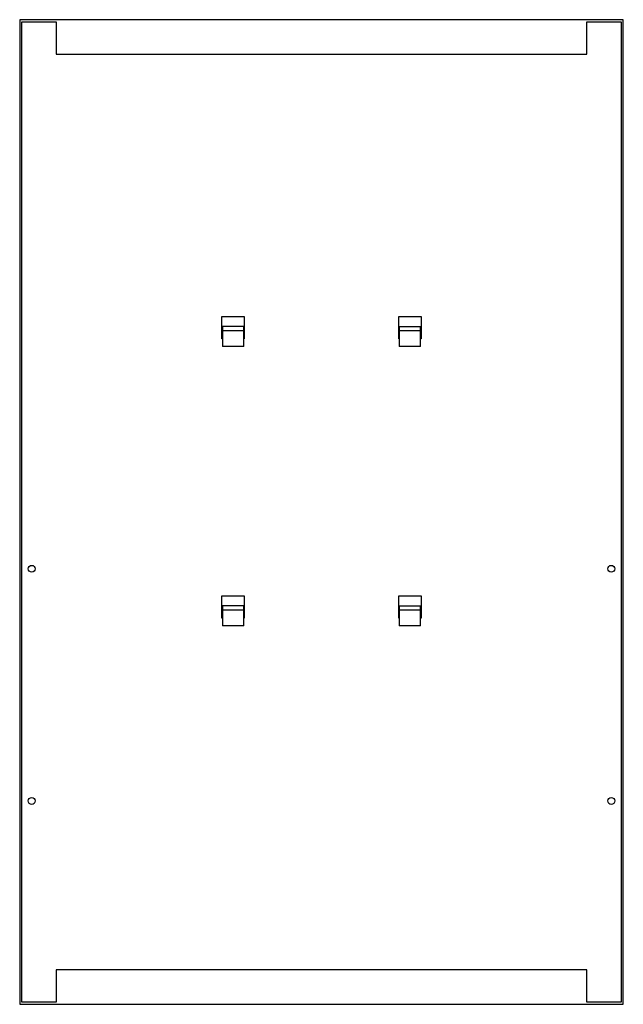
# Model space of a CAD drawing. Header units: millimetres. Extents: x 62 to 412, y 44 to 615.
import ezdxf

# ---------------------------------------------------------------- set-up
doc = ezdxf.new("R2010")
doc.units = ezdxf.units.MM
doc.header["$LTSCALE"] = 43.133823
doc.layers.get('0').update_dxf_attribs({"linetype": 'CONTINUOUS'})

msp = doc.modelspace()

# ---------------------------------------------------------------- linework, layer by layer
at = {"color": 7, "linetype": 'Continuous'}
for p, q in [((62.18, 615.14), (62.18, 44.14)), ((412.18, 615.14), (62.18, 615.14)), ((63.38, 45.34), (63.38, 613.94)), ((63.38, 613.94), (83.38, 613.94)), ((83.38, 613.94), (83.38, 595.14)), ((390.98, 595.14), (390.98, 613.94)), ((390.98, 613.94), (410.98, 613.94)), ((410.98, 613.94), (410.98, 45.34)), ((412.18, 44.14), (412.18, 615.14)), ((83.38, 595.14), (390.98, 595.14)), ((179.3, 430.04), (179.3, 443.04)), ((179.3, 443.04), (192.3, 443.04)), ((192.3, 443.04), (192.3, 430.04)), ((282.06, 430.04), (282.06, 443.04)), ((282.06, 443.04), (295.06, 443.04)), ((295.06, 443.04), (295.06, 430.04)), ((179.7, 437.28), (179.7, 425.66)), ((192.2, 437.28), (179.7, 437.28)), ((179.7, 434.97), (192.2, 434.97)), ((192.2, 425.66), (192.2, 437.28)), ((282.16, 437.28), (282.16, 425.66)), ((282.16, 437.28), (294.66, 437.28)), ((282.16, 434.97), (294.66, 434.97)), ((294.66, 425.66), (294.66, 437.28)), ((179.3, 430.64), (179.7, 430.64)), ((179.3, 430.44), (179.7, 430.44)), ((179.7, 430.04), (179.3, 430.04)), ((192.2, 430.44), (192.3, 430.44)), ((192.3, 430.04), (192.2, 430.04)), ((282.06, 430.44), (282.16, 430.44)), ((282.16, 430.04), (282.06, 430.04)), ((294.66, 430.64), (295.06, 430.64)), ((294.66, 430.44), (295.06, 430.44)), ((295.06, 430.04), (294.66, 430.04)), ((192.2, 425.66), (179.7, 425.66)), ((294.66, 425.66), (282.16, 425.66)), ((179.3, 268.04), (179.3, 281.04)), ((179.3, 281.04), (192.3, 281.04)), ((192.3, 281.04), (192.3, 268.04)), ((282.06, 281.04), (295.06, 281.04)), ((282.06, 268.04), (282.06, 281.04)), ((295.06, 281.04), (295.06, 268.04)), ((179.7, 275.28), (179.7, 263.66)), ((192.2, 275.28), (179.7, 275.28)), ((192.2, 263.66), (192.2, 275.28)), ((282.16, 275.28), (294.66, 275.28)), ((282.16, 275.28), (282.16, 263.66)), ((294.66, 263.66), (294.66, 275.28)), ((179.3, 268.64), (179.7, 268.64)), ((179.3, 268.43), (179.7, 268.43)), ((179.7, 272.97), (192.2, 272.97)), ((192.2, 268.43), (192.3, 268.43)), ((282.06, 268.43), (282.16, 268.43)), ((282.16, 272.97), (294.66, 272.97)), ((294.66, 268.64), (295.06, 268.64)), ((294.66, 268.43), (295.06, 268.43)), ((179.7, 268.04), (179.3, 268.04)), ((192.2, 263.66), (179.7, 263.66)), ((192.3, 268.04), (192.2, 268.04)), ((282.16, 268.04), (282.06, 268.04)), ((294.66, 263.66), (282.16, 263.66)), ((295.06, 268.04), (294.66, 268.04)), ((390.98, 64.14), (83.38, 64.14)), ((83.38, 64.14), (83.38, 45.34)), ((390.98, 45.34), (390.98, 64.14)), ((62.18, 44.14), (412.18, 44.14)), ((83.38, 45.34), (63.38, 45.34)), ((410.98, 45.34), (390.98, 45.34))]:
    msp.add_line(p, q, dxfattribs=at)
for centre in [(69.18, 296.7), (405.18, 296.7), (69.18, 162.06), (405.18, 162.06)]:
    msp.add_circle(centre, 2, dxfattribs=at)

doc.saveas('drawing.dxf')
